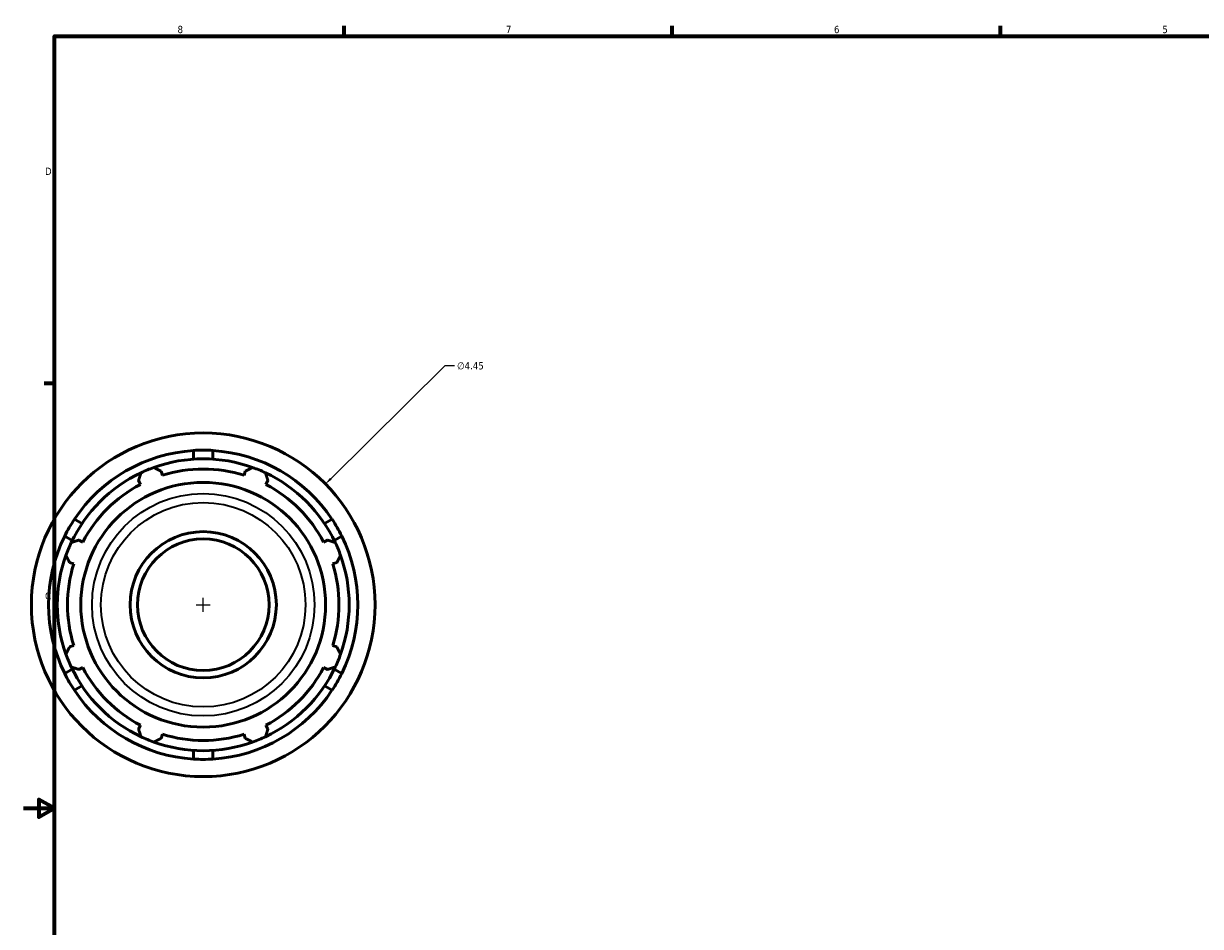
# Model space of a CAD drawing. Header units: inches. Extents: x -3.9 to 53.2, y -14.1 to 34.4.
# Tile 2 of 8: x 0.1 to 15.3, y 9.5 to 21.2. Entities that reach past the tile are written whole.
import ezdxf

# ---------------------------------------------------------------- set-up
doc = ezdxf.new("R2010")
doc.units = ezdxf.units.IN
doc.header["$MEASUREMENT"] = 0
for name, color, linetype, lineweight in [('Border (ANSI)', 7, 'Continuous', 70), ('Dimension (ANSI)', 7, 'Continuous', 25), ('Visible (ANSI)', 7, 'Continuous', 50), ('Visible Narrow (ANSI)', 7, 'Continuous', 35)]:
    doc.layers.add(name, color=color, linetype=linetype, lineweight=lineweight)
doc.styles.add('Note Text (ANSI)', font='tahoma.ttf')
doc.dimstyles.new('Default (ANSI)', dxfattribs={"dimtxt": 0.094488, "dimasz": 0.098425, "dimexe": 0.125, "dimexo": 0.0625, "dimgap": 0.031496, "dimtad": 0, "dimtih": 1, "dimtoh": 1, "dimrnd": 1e-08, "dimzin": 4, "dimdsep": 46, "dimtxsty": 'Note Text (ANSI)', "dimcen": 0.09, "dimdle": 0.393701, "dimclrd": 256, "dimclre": 256, "dimclrt": 5, "dimadec": 0, "dimazin": 1, "dimtfac": 1, "dimtofl": 0, "dimtmove": 0, "dimatfit": 3, "dimfxl": 1, "dimtolj": 1, "dimtzin": 4, "dimlwd": -1, "dimlwe": -1, "dimarcsym": 0})

# ---------------------------------------------------------------- blocks, each defined once
blk = doc.blocks.new('Borders Default Border')
at = {"layer": 'Border (ANSI)'}
for p, q in [((4.25, 21), (4.25, 21.134)), ((8.5, 21), (8.5, 21.134)), ((12.75, 21), (12.75, 21.134)), ((0.5, 16.5), (0.366, 16.5))]:
    blk.add_line(p, q, dxfattribs=at)
at = {"layer": 'Border (ANSI)', "flags": 128}
for points in [[(0.5, 1), (0.5, 21), (33.5, 21), (33.5, 1), (0.5, 1)], [(0.1, 11), (0.5, 11), (0.3, 11.115), (0.3, 10.885), (0.5, 11)]]:
    blk.add_lwpolyline(points, dxfattribs=at)
at = {"layer": 'Border (ANSI)', "color": 5, "true_color": 0x0000ff, "char_height": 0.0945, "attachment_point": 7, "style": 'Note Text (ANSI)'}
for s, insert in [('8', (2.094, 21.038)), ('7', (6.346, 21.04)), ('6', (10.595, 21.038)), ('5', (14.847, 21.038)), ('D', (0.378, 19.203)), ('C', (0.378, 13.701))]:
    blk.add_mtext(s, dxfattribs=dict(at, insert=insert))
blk = doc.blocks.new('*D10')
at = {"layer": 'Defpoints', "color": 0, "transparency": 16777216}
for p in [(4.009, 15.2), (0.844, 12.072)]:
    blk.add_point(p, dxfattribs=at)
at = {"layer": 'Dimension (ANSI)', "transparency": 16777216}
for p, q in [((5.556, 16.729), (4.079, 15.269)), ((5.682, 16.729), (5.556, 16.729)), ((2.427, 13.546), (2.427, 13.726)), ((2.337, 13.636), (2.517, 13.636))]:
    blk.add_line(p, q, dxfattribs=at)
blk.add_solid([(4.068, 15.281), (4.091, 15.257), (4.009, 15.2)], dxfattribs=at)
at = {"layer": 'Dimension (ANSI)', "color": 5, "transparency": 16777216, "insert": (5.714, 16.779), "char_height": 0.0945, "attachment_point": 1, "style": 'Note Text (ANSI)'}
blk.add_mtext('\\A1;∅4.45', dxfattribs=at)

msp = doc.modelspace()

# ---------------------------------------------------------------- linework, layer by layer
at = {"layer": 'Visible (ANSI)'}
for p, q in [((2.301, 15.522), (2.301, 15.635)), ((2.553, 15.635), (2.553, 15.522)), ((1.589, 15.245), (1.615, 15.195)), ((1.898, 15.312), (1.881, 15.366)), ((2.972, 15.366), (2.955, 15.312)), ((3.238, 15.195), (3.265, 15.245)), ((0.759, 14.744), (0.857, 14.688)), ((3.997, 14.688), (4.095, 14.744)), ((0.731, 14.47), (0.633, 14.526)), ((4.221, 14.526), (4.123, 14.47)), ((0.868, 14.448), (0.817, 14.474)), ((4.036, 14.474), (3.986, 14.448)), ((0.696, 14.182), (0.75, 14.165)), ((4.103, 14.165), (4.157, 14.182)), ((0.75, 13.107), (0.696, 13.09)), ((4.157, 13.09), (4.103, 13.107)), ((0.817, 12.798), (0.868, 12.824)), ((3.986, 12.824), (4.036, 12.798)), ((0.633, 12.746), (0.731, 12.802)), ((4.123, 12.802), (4.221, 12.746)), ((0.857, 12.584), (0.759, 12.528)), ((4.095, 12.528), (3.997, 12.584)), ((1.615, 12.077), (1.589, 12.027)), ((3.265, 12.027), (3.238, 12.077)), ((1.881, 11.906), (1.898, 11.96)), ((2.955, 11.96), (2.972, 11.906)), ((2.301, 11.637), (2.301, 11.75)), ((2.553, 11.75), (2.553, 11.637))]:
    msp.add_line(p, q, dxfattribs=at)
for radius in [2.225, 1.585, 0.947, 0.852]:
    msp.add_circle((2.427, 13.636), radius, dxfattribs=at)
for radius, start, end in [(2.002, 93.6075, 146.3925), (2.002, 33.6075, 86.3925), (1.89, 109.792, 115.208), (1.89, 70.208, 109.792), (1.758, 72.5, 107.5), (1.89, 64.792, 70.208), (1.89, 115.208, 154.792), (1.89, 25.208, 64.792), (1.758, 117.5, 152.5), (1.758, 27.5, 62.5), (2.002, 153.6075, 206.3925), (2.002, 333.6075, 26.3925), (1.89, 154.792, 160.208), (1.89, 19.792, 25.208), (1.89, 160.208, 199.792), (1.89, 340.208, 19.792), (1.758, 162.5, 197.5), (1.758, 342.5, 17.5), (1.89, 199.792, 205.208), (1.89, 334.792, 340.208), (1.89, 205.208, 244.792), (1.758, 207.5, 242.5), (1.89, 295.208, 334.792), (1.758, 297.5, 332.5), (2.002, 213.6075, 266.3925), (2.002, 273.6075, 326.3925), (1.89, 244.792, 250.208), (1.758, 252.5, 287.5), (1.89, 289.792, 295.208), (1.89, 250.208, 289.792)]:
    msp.add_arc((2.427, 13.636), radius, start, end, dxfattribs=at)
for points in [[(2.427, 15.638), (2.386, 15.638), (2.344, 15.637), (2.301, 15.635)], [(2.553, 15.635), (2.51, 15.637), (2.467, 15.638), (2.427, 15.638)], [(0.693, 14.637), (0.672, 14.602), (0.652, 14.565), (0.633, 14.526)], [(0.759, 14.744), (0.735, 14.708), (0.713, 14.672), (0.693, 14.637)], [(4.161, 14.637), (4.141, 14.672), (4.119, 14.708), (4.095, 14.744)], [(4.221, 14.526), (4.201, 14.565), (4.181, 14.602), (4.161, 14.637)], [(0.633, 12.746), (0.652, 12.707), (0.672, 12.67), (0.693, 12.635)], [(4.161, 12.635), (4.181, 12.67), (4.201, 12.707), (4.221, 12.746)], [(0.693, 12.635), (0.713, 12.6), (0.735, 12.564), (0.759, 12.528)], [(4.095, 12.528), (4.119, 12.564), (4.141, 12.6), (4.161, 12.635)], [(2.301, 11.637), (2.344, 11.635), (2.386, 11.633), (2.427, 11.633)], [(2.427, 11.633), (2.467, 11.633), (2.51, 11.635), (2.553, 11.637)]]:
    msp.add_open_spline(points, degree=3, dxfattribs=at)
for points, weights in [([(1.787, 15.414), (1.835, 15.39), (1.881, 15.366)], [1, 1.00191486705, 1.00301394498]), ([(2.972, 15.366), (3.019, 15.39), (3.067, 15.414)], [1.00301394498, 1.00191486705, 1]), ([(1.589, 15.245), (1.605, 15.295), (1.622, 15.346)], [1.00301394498, 1.00191486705, 1]), ([(3.232, 15.346), (3.249, 15.295), (3.265, 15.245)], [1, 1.00191486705, 1.00301394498]), ([(0.717, 14.441), (0.768, 14.458), (0.817, 14.474)], [1, 1.00191486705, 1.00301394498]), ([(4.036, 14.474), (4.086, 14.458), (4.137, 14.441)], [1.00301394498, 1.00191486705, 1]), ([(0.696, 14.182), (0.673, 14.228), (0.648, 14.276)], [1.00301394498, 1.00191486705, 1]), ([(4.205, 14.276), (4.181, 14.228), (4.157, 14.182)], [1, 1.00191486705, 1.00301394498]), ([(0.648, 12.996), (0.673, 13.044), (0.696, 13.09)], [1, 1.00191486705, 1.00301394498]), ([(4.157, 13.09), (4.181, 13.044), (4.205, 12.996)], [1.00301394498, 1.00191486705, 1]), ([(0.817, 12.798), (0.768, 12.814), (0.717, 12.831)], [1.00301394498, 1.00191486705, 1]), ([(4.137, 12.831), (4.086, 12.814), (4.036, 12.798)], [1, 1.00191486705, 1.00301394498]), ([(1.622, 11.926), (1.605, 11.977), (1.589, 12.027)], [1, 1.00191486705, 1.00301394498]), ([(1.881, 11.906), (1.835, 11.882), (1.787, 11.858)], [1.00301394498, 1.00191486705, 1]), ([(3.067, 11.858), (3.019, 11.882), (2.972, 11.906)], [1, 1.00191486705, 1.00301394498]), ([(3.265, 12.027), (3.249, 11.977), (3.232, 11.926)], [1.00301394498, 1.00191486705, 1])]:
    msp.add_rational_spline(points, weights, degree=2, dxfattribs=at)
at = {"layer": 'Visible Narrow (ANSI)'}
for radius in [1.44, 1.324]:
    msp.add_circle((2.427, 13.636), radius, dxfattribs=at)

# ---------------------------------------------------------------- block references
msp.add_blockref('Borders Default Border', (0, 0))

# ---------------------------------------------------------------- dimensions: what is measured, and where the dimension line sits
at = {"layer": 'Dimension (ANSI)'}
dim = msp.add_diameter_dim_2p(p1=(0.844, 12.072), p2=(4.009, 15.2), dimstyle='Default (ANSI)', override={"dimgap": 0.031496, "dimdec": 2, "dimlfac": 1, "dimtol": 0, "dimlim": 0, "dimtp": 0, "dimtm": 0, "dimtdec": 2}, dxfattribs=at)
dim.commit()
dim.dimension.update_dxf_attribs({"geometry": '*D10', "text_midpoint": (5.885, 16.729), "dimtype": 163})

doc.saveas('drawing.dxf')
